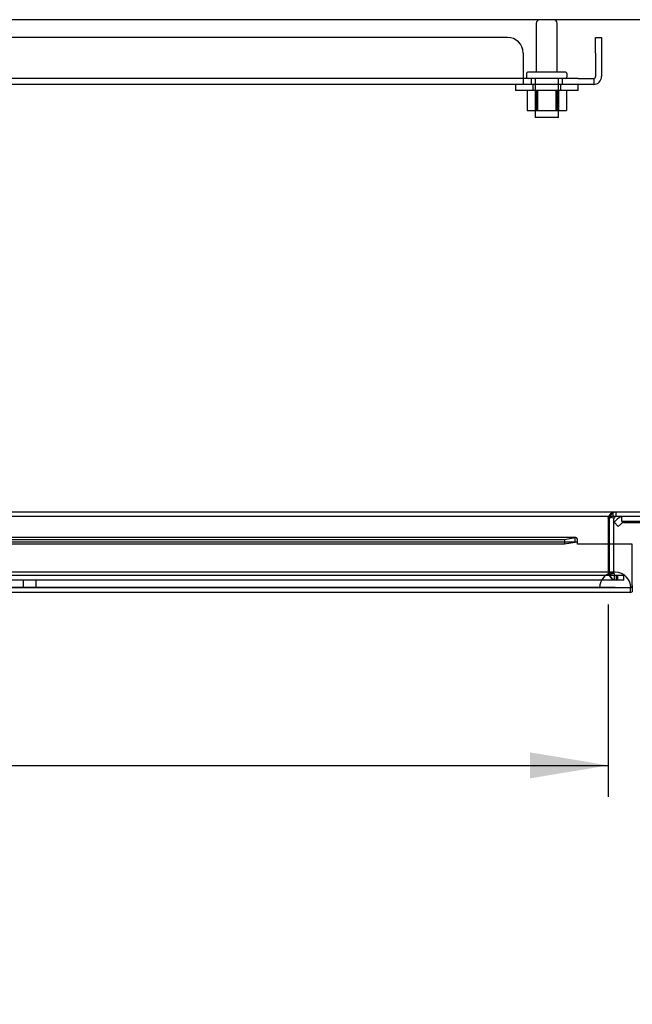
# Model space of a CAD drawing. Header units: inches. Extents: x 1 to 240, y -1 to 159.
# Tile 56 of 77: x 77 to 87, y 123 to 139. Entities that reach past the tile are written whole.
import ezdxf
from ezdxf.enums import TextEntityAlignment as Align
from ezdxf.lldxf.tags import DXFTag

# ---------------------------------------------------------------- set-up
doc = ezdxf.new("R2010")
doc.units = ezdxf.units.IN
doc.header["$MEASUREMENT"] = 0
for name, color, linetype in [('COM40153-1', 7, 'Continuous'), ('COM42189', 7, 'Continuous'), ('COM42780', 7, 'Continuous'), ('COM48601', 7, 'Continuous'), ('COM70220', 7, 'Continuous'), ('COM70726-3', 7, 'Continuous'), ('Default', 7, 'Continuous'), ('NTS166105', 7, 'Continuous'), ('PKT99', 7, 'Continuous'), ('STD26089', 7, 'Continuous'), ('WAF25059', 7, 'Continuous')]:
    doc.layers.add(name, color=color, linetype=linetype)
doc.styles.add('SEACAD_Times_New_Roman', font='times.ttf')
tags = doc.linetypes.add('HIDDEN2', pattern=[0.1875, 0.125, -0.0625]).pattern_tags.tags
tags[6:7] = [DXFTag(74, 4), DXFTag(75, 0), DXFTag(340, '0'), DXFTag(46, 0.0), DXFTag(50, 0.0), DXFTag(44, 0.0), DXFTag(45, 0.0)]
tags[4:5] = [DXFTag(74, 4), DXFTag(75, 0), DXFTag(340, '0'), DXFTag(46, 0.0), DXFTag(50, 0.0), DXFTag(44, 0.0), DXFTag(45, 0.0)]
doc.dimstyles.new('HAMMOND_(STH_-_240x160)', dxfattribs={"dimtxt": 1, "dimasz": 1.25, "dimexe": 0.5, "dimexo": 0.5, "dimgap": 0.25, "dimtad": 0, "dimtih": 1, "dimtoh": 1, "dimlfac": 0.125, "dimzin": 0, "dimdsep": 46, "dimtxsty": 'SEACAD_Times_New_Roman', "dimblk1": '_SE_FILLED', "dimblk2": '_SE_FILLED', "dimsah": 1, "dimcen": 0.5, "dimadec": 0, "dimazin": 0, "dimtfac": 0.8, "dimtofl": 0, "dimtmove": 0, "dimatfit": 3, "dimfxl": 1, "dimtolj": 1, "dimtzin": 0, "dimarcsym": 0})

# ---------------------------------------------------------------- blocks, each defined once
blk = doc.blocks.new('SE7')
at = {"layer": 'COM40153-1', "color": 7, "linetype": 'Continuous'}
blk.add_line((86.632, 131.177), (86.632, 131.173), dxfattribs=at)
at = {"layer": 'COM40153-1', "color": 7, "linetype": 'HIDDEN2'}
for p, q in [((86.632, 131.173), (86.632, 131.105)), ((86.632, 131.105), (87.399, 131.105))]:
    blk.add_line(p, q, dxfattribs=at)
at = {"layer": 'COM42189', "color": 7, "linetype": 'HIDDEN2'}
for p, q in [((84.813, 138.823), (60.816, 138.823)), ((86.219, 138.823), (86.314, 138.823)), ((86.219, 138.573), (86.219, 138.823)), ((86.314, 138.823), (86.314, 138.573)), ((85.063, 138.573), (85.063, 138.198)), ((86.219, 138.573), (86.219, 138.198)), ((86.314, 138.573), (86.314, 138.198)), ((85.063, 138.168), (60.566, 138.168)), ((85.063, 138.198), (85.063, 138.073)), ((85.939, 138.168), (85.063, 138.168)), ((85.189, 138.168), (85.189, 138.073)), ((85.689, 138.073), (85.689, 138.168)), ((85.939, 138.168), (86.189, 138.168)), ((86.189, 138.168), (86.189, 138.073)), ((85.063, 138.073), (60.566, 138.073)), ((85.939, 138.073), (85.063, 138.073)), ((86.189, 138.073), (85.939, 138.073))]:
    blk.add_line(p, q, dxfattribs=at)
for centre, radius, start, end in [((84.813, 138.573), 0.25, 0, 90), ((86.189, 138.198), 0.125, 270, 0), ((86.189, 138.198), 0.03, 270, 0)]:
    blk.add_arc(centre, radius, start, end, dxfattribs=at)
at = {"layer": 'COM42780', "color": 7, "linetype": 'Continuous'}
for p, q in [((86.515, 131.085), (86.565, 131.135)), ((86.515, 131.085), (86.582, 131.018)), ((86.582, 131.018), (86.632, 131.068)), ((86.666, 131.082), (87.564, 131.082))]:
    blk.add_line(p, q, dxfattribs=at)
at = {"layer": 'COM42780', "color": 7, "linetype": 'HIDDEN2'}
for p, q in [((86.7, 131.083), (86.7, 131.082)), ((86.7, 131.083), (86.759, 131.083)), ((86.759, 131.083), (86.759, 131.082)), ((86.759, 131.083), (86.788, 131.083)), ((86.788, 131.083), (86.788, 131.082)), ((86.788, 131.083), (86.95, 131.083))]:
    blk.add_line(p, q, dxfattribs=at)
at = {"layer": 'COM42780', "color": 7, "linetype": 'Continuous'}
for radius in [0.143, 0.048]:
    blk.add_arc((86.666, 131.034), radius, 90, 135, dxfattribs=at)
at = {"layer": 'COM48601', "color": 7, "linetype": 'HIDDEN2'}
for p, q in [((85.902, 130.77), (59.665, 130.77)), ((86.769, 130.039), (58.797, 130.039)), ((86.769, 130.039), (86.769, 129.967))]:
    blk.add_line(p, q, dxfattribs=at)
at = {"layer": 'COM48601', "color": 7, "linetype": 'Continuous'}
for p, q in [((85.902, 130.842), (73.403, 130.842)), ((73.403, 130.811), (85.722, 130.811)), ((73.403, 130.74), (85.722, 130.74)), ((85.722, 130.811), (85.895, 130.84)), ((85.722, 130.811), (85.722, 130.74)), ((85.722, 130.74), (85.895, 130.77)), ((85.895, 130.77), (85.895, 130.84)), ((85.93, 130.762), (85.93, 130.817)), ((85.93, 130.734), (85.93, 130.762)), ((86.805, 130.734), (85.93, 130.734)), ((86.805, 130.075), (86.805, 130.734)), ((86.769, 129.967), (58.797, 129.967)), ((86.805, 130.075), (86.805, 129.973))]:
    blk.add_line(p, q, dxfattribs=at)
for centre, radius, start, end in [((85.902, 130.717), 0.0534, 89.7664, 97.3735), ((85.902, 130.717), 0.0534, 57.5781, 81.6598), ((86.769, 130.075), 0.108, 270, 289.4712)]:
    blk.add_arc(centre, radius, start, end, dxfattribs=at)
at = {"layer": 'COM48601', "color": 7, "linetype": 'HIDDEN2'}
blk.add_arc((86.769, 130.075), 0.036, 270, 0, dxfattribs=at)
blk.add_ellipse((86.769, 130.075), major_axis=(0, 0.036), ratio=0.997813, start_param=3.141593, end_param=4.712389, dxfattribs=at)
at = {"layer": 'COM48601', "color": 7, "linetype": 'Continuous'}
blk.add_ellipse((86.769, 130.075), major_axis=(0, 0.108), ratio=0.997813, start_param=3.141593, end_param=3.48143, dxfattribs=at)
blk.add_open_spline([(85.93, 130.817), (85.924, 130.827), (85.918, 130.834), (85.907, 130.843), (85.901, 130.843), (85.895, 130.84)], degree=3, knots=[0, 0, 0, 0, 0.5, 0.5, 1, 1, 1, 1], dxfattribs=at)
at = {"layer": 'COM70220', "color": 7, "linetype": 'HIDDEN2'}
for p, q in [((86.283, 130.289), (59.345, 130.289)), ((86.533, 130.289), (86.283, 130.289)), ((86.283, 130.043), (59.345, 130.043)), ((86.283, 130.041), (59.345, 130.041)), ((86.283, 130.04), (59.345, 130.04)), ((86.533, 130.043), (86.283, 130.043)), ((86.782, 130.041), (86.283, 130.041)), ((86.782, 130.04), (86.283, 130.04)), ((86.284, 130.041), (86.533, 130.043)), ((86.284, 130.04), (86.284, 130.041)), ((86.533, 130.043), (86.782, 130.041)), ((86.783, 130.039), (86.769, 130.039)), ((86.782, 130.041), (86.782, 130.04))]:
    blk.add_line(p, q, dxfattribs=at)
blk.add_arc((86.533, 130.039), 0.25, 0, 180, dxfattribs=at)
at = {"layer": 'COM70726-3', "color": 7, "linetype": 'HIDDEN2'}
for p, q in [((87.706, 139.105), (57.922, 139.105)), ((87.659, 131.249), (57.969, 131.249)), ((86.5, 131.177), (86.5, 131.249)), ((86.547, 131.177), (86.547, 131.249)), ((86.421, 131.149), (86.421, 131.163)), ((86.447, 131.162), (86.442, 131.163)), ((86.421, 130.734), (86.421, 130.274)), ((86.439, 130.274), (86.439, 130.734)), ((86.511, 130.274), (86.511, 130.734)), ((86.421, 130.274), (86.423, 130.272)), ((86.439, 130.274), (86.511, 130.274)), ((86.439, 130.272), (86.439, 130.274)), ((86.511, 130.272), (86.439, 130.272)), ((86.511, 130.272), (86.511, 130.274)), ((86.528, 130.236), (59.101, 130.236)), ((86.528, 130.164), (59.101, 130.164)), ((86.514, 130.236), (86.514, 130.164)), ((86.573, 130.236), (86.528, 130.236)), ((86.573, 130.164), (86.528, 130.164)), ((86.547, 130.236), (86.547, 130.164)), ((86.592, 130.236), (86.573, 130.236)), ((86.573, 130.164), (86.573, 130.236)), ((86.592, 130.164), (86.573, 130.164)), ((86.669, 130.236), (86.592, 130.236)), ((86.669, 130.164), (86.592, 130.164)), ((86.669, 130.164), (86.669, 130.236))]:
    blk.add_line(p, q, dxfattribs=at)
at = {"layer": 'COM70726-3', "color": 7, "linetype": 'Continuous'}
for p, q in [((87.659, 131.177), (73.885, 131.177)), ((86.421, 131.149), (86.421, 131.141)), ((86.421, 131.141), (86.421, 130.734)), ((86.439, 130.734), (86.439, 131.141)), ((86.512, 131.149), (86.447, 131.162)), ((86.511, 130.734), (86.511, 131.141))]:
    blk.add_line(p, q, dxfattribs=at)
at = {"layer": 'COM70726-3', "color": 7, "linetype": 'HIDDEN2'}
for centre, radius, start, end in [((86.547, 131.141), 0.108, 90, 168.1804), ((86.547, 130.272), 0.108, 180, 270), ((86.547, 130.272), 0.036, 180, 270)]:
    blk.add_arc(centre, radius, start, end, dxfattribs=at)
at = {"layer": 'COM70726-3', "color": 7, "linetype": 'Continuous'}
for centre, radius, start, end in [((86.51, 131.026), 0.151, 93.7357, 126.0605), ((86.547, 131.141), 0.108, 168.1804, 180), ((86.547, 131.141), 0.036, 168.1804, 180), ((86.547, 131.141), 0.036, 90.0001, 168.1803)]:
    blk.add_arc(centre, radius, start, end, dxfattribs=at)
at = {"layer": 'COM70726-3', "color": 7, "linetype": 'HIDDEN2'}
for points, knots in [([(86.5, 131.249), (86.494, 131.249), (86.487, 131.247), (86.474, 131.239), (86.467, 131.233), (86.454, 131.217), (86.448, 131.208), (86.434, 131.187), (86.428, 131.175), (86.421, 131.163)], [0, 0, 0, 0, 0.25, 0.25, 0.5, 0.5, 0.75, 0.75, 1, 1, 1, 1]), ([(86.514, 130.164), (86.507, 130.164), (86.499, 130.167), (86.484, 130.178), (86.476, 130.186), (86.461, 130.206), (86.453, 130.218), (86.438, 130.244), (86.431, 130.258), (86.423, 130.272)], [0, 0, 0, 0, 0.25, 0.25, 0.5, 0.5, 0.75, 0.75, 1, 1, 1, 1]), ([(86.514, 130.236), (86.499, 130.236), (86.484, 130.24), (86.453, 130.253), (86.438, 130.263), (86.423, 130.272)], [0, 0, 0, 0, 0.5, 0.5, 1, 1, 1, 1])]:
    blk.add_open_spline(points, degree=3, knots=knots, dxfattribs=at)
at = {"layer": 'NTS166105', "color": 7, "linetype": 'HIDDEN2'}
for p, q in [((85.125, 137.977), (85.125, 137.657)), ((85.252, 137.977), (85.252, 137.657)), ((85.268, 137.977), (85.268, 137.657)), ((85.286, 137.977), (85.286, 137.657)), ((85.294, 137.977), (85.294, 137.657)), ((85.586, 137.977), (85.586, 137.657)), ((85.593, 137.657), (85.593, 137.977)), ((85.61, 137.977), (85.61, 137.657)), ((85.627, 137.977), (85.627, 137.657)), ((85.755, 137.977), (85.755, 137.657)), ((85.125, 137.657), (85.268, 137.657)), ((85.268, 137.657), (85.586, 137.657)), ((85.586, 137.657), (85.755, 137.657))]:
    blk.add_line(p, q, dxfattribs=at)
at = {"layer": 'PKT99', "color": 7, "linetype": 'HIDDEN2'}
for p, q in [((77.09, 130.039), (77.09, 130.164)), ((77.282, 130.164), (77.282, 130.039))]:
    blk.add_line(p, q, dxfattribs=at)
at = {"layer": 'STD26089', "color": 7, "linetype": 'HIDDEN2'}
for p, q in [((85.273, 139.045), (85.273, 138.268)), ((85.605, 138.268), (85.605, 139.045)), ((85.734, 138.268), (85.144, 138.268)), ((85.114, 138.238), (85.114, 138.198)), ((85.252, 138.168), (85.252, 137.543)), ((85.627, 137.543), (85.627, 138.168)), ((85.764, 138.198), (85.764, 138.238)), ((85.627, 137.543), (85.252, 137.543))]:
    blk.add_line(p, q, dxfattribs=at)
for centre, radius, start, end in [((85.333, 139.045), 0.06, 90, 180), ((85.545, 139.045), 0.06, 0, 90), ((85.144, 138.238), 0.03, 90, 180), ((85.734, 138.238), 0.03, 0, 90), ((85.144, 138.198), 0.03, 180, 270), ((85.734, 138.198), 0.03, 270, 0)]:
    blk.add_arc(centre, radius, start, end, dxfattribs=at)
at = {"layer": 'WAF25059', "color": 7, "linetype": 'HIDDEN2'}
for p, q in [((84.939, 138.073), (84.939, 137.977)), ((85.939, 137.977), (84.939, 137.977)), ((85.217, 138.073), (85.217, 137.977)), ((85.662, 137.977), (85.662, 138.073)), ((85.939, 137.977), (85.939, 138.073))]:
    blk.add_line(p, q, dxfattribs=at)
blk = doc.blocks.new('DMBLK2264')
at = {"layer": 'Default', "linetype": 'Continuous'}
for points in [[(60.457, 126.998), (60.457, 127.414), (59.207, 127.206)], [(85.171, 126.998), (86.421, 127.206), (85.171, 127.414)]]:
    blk.add_hatch(color=7, dxfattribs=at).paths.add_polyline_path(points)
at = {"layer": 'Default', "color": 7, "linetype": 'Continuous'}
for p, q in [((59.207, 129.774), (59.207, 126.706)), ((86.421, 129.774), (86.421, 126.706)), ((59.207, 127.206), (69.218, 127.206)), ((76.411, 127.206), (86.421, 127.206))]:
    blk.add_line(p, q, dxfattribs=at)
at = {"layer": 'Default', "color": 7, "linetype": 'Continuous', "style": 'SEACAD_Times_New_Roman'}
for s, p in [('27.21', (71.108, 127.706)), ('DOOR', (70.717, 126.206)), ('OPENING', (69.568, 124.706))]:
    blk.add_text(s, height=1, dxfattribs=at).set_placement(p, align=Align.TOP_LEFT)
blk = doc.blocks.new('_SE_FILLED')
at = {"color": 0}
blk.add_line((0, 0), (-1, 0), dxfattribs=at)
blk.add_solid([(0, 0), (-1, -0.1665), (-1, 0.1665), (0, 0)], dxfattribs=at)

msp = doc.modelspace()

# ---------------------------------------------------------------- block references
at = {"layer": 'Default'}
msp.add_blockref('SE7', (0, 0), dxfattribs=at)

# ---------------------------------------------------------------- dimensions: what is measured, and where the dimension line sits
at = {"layer": 'Default', "color": 7, "linetype": 'Continuous'}
dim = msp.add_linear_dim(base=(59.207, 127.206), p1=(59.207, 131.141), p2=(86.421, 131.141), angle=0, text='\\A1;<>\\PDOOR\\XOPENING', dimstyle='HAMMOND_(STH_-_240x160)', override={"dimlfac": 1}, dxfattribs=at)
dim.commit()
dim.dimension.update_dxf_attribs({"geometry": 'DMBLK2264', "text_midpoint": (72.814, 127.206), "dimtype": 161})

doc.saveas('drawing.dxf')
